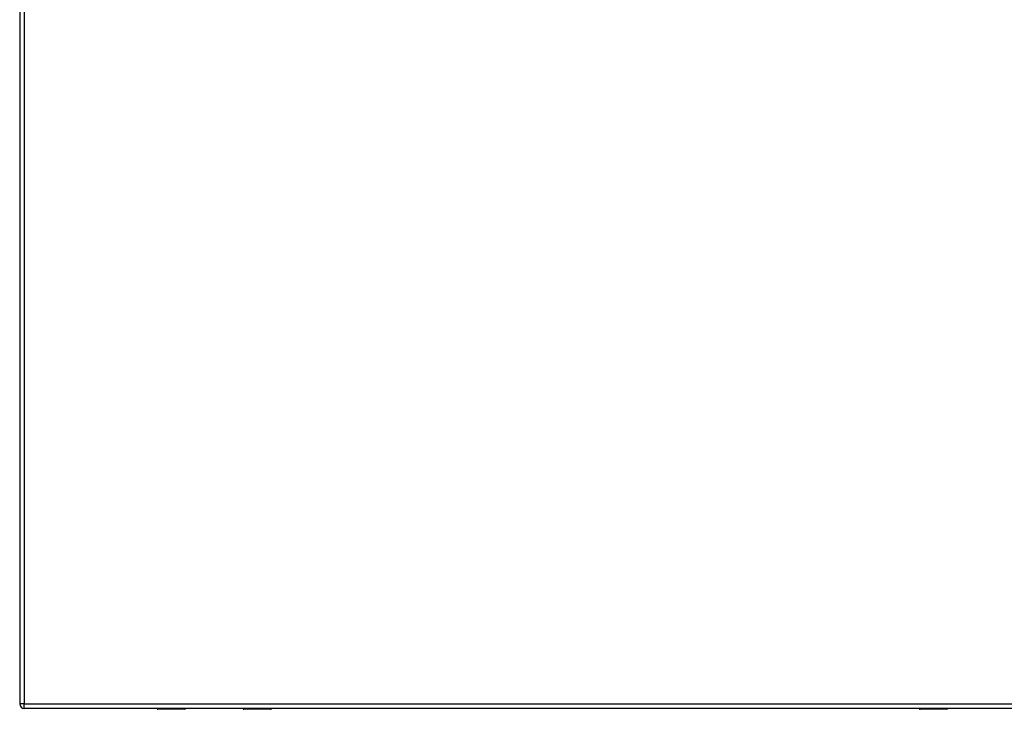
# Model space of a CAD drawing. Header units: inches. Extents: x 59.1 to 143, y 37.3 to 69.2.
# Tile 1 of 8: x 59.1 to 80.7, y 37.3 to 52.4. Entities that reach past the tile are written whole.
import ezdxf

# ---------------------------------------------------------------- set-up
doc = ezdxf.new("R2010")
doc.units = ezdxf.units.IN
doc.header["$MEASUREMENT"] = 0
doc.layers.add('Visible Edges(ANSI)', color=7, linetype='Continuous', lineweight=25)
doc.layers.add('Visible Tangent Edges(ANSI)', color=7, linetype='Continuous', lineweight=25)

msp = doc.modelspace()

# ---------------------------------------------------------------- linework, layer by layer
at = {"layer": 'Visible Edges(ANSI)'}
for p, q in [((59.148, 69.151), (59.148, 37.431)), ((100.852, 37.332), (59.247, 37.332)), ((62.753, 37.312), (62.168, 37.312)), ((62.768, 37.332), (62.768, 37.328)), ((64.028, 37.328), (64.028, 37.332)), ((64.629, 37.312), (64.044, 37.312)), ((79.404, 37.312), (78.82, 37.312)), ((79.42, 37.332), (79.42, 37.328))]:
    msp.add_line(p, q, dxfattribs=at)
for centre, radius, start, end in [((59.247, 37.431), 0.099, 180, 270), ((62.168, 37.332), 0.0197, 180.5386, 270), ((62.753, 37.328), 0.0157, 270, 0), ((64.044, 37.328), 0.0157, 180, 270), ((64.629, 37.332), 0.0197, 270, 359.4614), ((78.82, 37.332), 0.0197, 180.5386, 270), ((79.404, 37.328), 0.0157, 270, 0)]:
    msp.add_arc(centre, radius, start, end, dxfattribs=at)
at = {"layer": 'Visible Tangent Edges(ANSI)'}
for p, q in [((59.247, 69.151), (59.247, 37.431)), ((59.247, 37.431), (59.148, 37.431)), ((59.247, 37.332), (59.247, 37.431)), ((59.247, 37.431), (100.852, 37.431)), ((62.168, 37.332), (62.168, 37.312)), ((62.753, 37.312), (62.753, 37.332)), ((64.044, 37.332), (64.044, 37.312)), ((64.629, 37.312), (64.629, 37.332)), ((78.82, 37.332), (78.82, 37.312)), ((79.404, 37.312), (79.404, 37.332))]:
    msp.add_line(p, q, dxfattribs=at)
for points, knots in [([(62.383, 37.332), (62.383, 37.331), (62.383, 37.331), (62.384, 37.329), (62.385, 37.328), (62.39, 37.325), (62.393, 37.323), (62.403, 37.321), (62.41, 37.321), (62.424, 37.321), (62.432, 37.322), (62.441, 37.326), (62.444, 37.329), (62.445, 37.332)], [0.0164947, 0.0164947, 0.0164947, 0.0164947, 0.0184654, 0.0184654, 0.0480099, 0.0480099, 0.0864179, 0.0864179, 0.1363482, 0.1363482, 0.1958079, 0.1958079, 0.2451638, 0.2451638, 0.2451638, 0.2451638]), ([(62.425, 37.332), (62.422, 37.331), (62.419, 37.33), (62.411, 37.33), (62.407, 37.33), (62.403, 37.332)], [-0.17452934, -0.17452934, -0.17452934, -0.17452934, -0.13634821, -0.13634821, -0.08698825, -0.08698825, -0.08698825, -0.08698825]), ([(64.352, 37.332), (64.353, 37.328), (64.356, 37.326), (64.366, 37.322), (64.374, 37.321), (64.389, 37.321), (64.396, 37.321), (64.407, 37.324), (64.41, 37.327), (64.413, 37.33), (64.413, 37.331), (64.414, 37.332)], [0.0165673, 0.0165673, 0.0165673, 0.0165673, 0.0704696, 0.0704696, 0.1281317, 0.1281317, 0.1830384, 0.1830384, 0.2314647, 0.2314647, 0.2452365, 0.2452365, 0.2452365, 0.2452365]), ([(64.394, 37.332), (64.39, 37.331), (64.386, 37.33), (64.378, 37.33), (64.374, 37.331), (64.371, 37.332)], [-0.17474289, -0.17474289, -0.17474289, -0.17474289, -0.12813171, -0.12813171, -0.08720179, -0.08720179, -0.08720179, -0.08720179]), ([(79.035, 37.332), (79.035, 37.331), (79.035, 37.331), (79.036, 37.329), (79.037, 37.328), (79.041, 37.325), (79.045, 37.323), (79.055, 37.321), (79.061, 37.321), (79.076, 37.321), (79.083, 37.322), (79.093, 37.326), (79.095, 37.329), (79.097, 37.332)], [0.0164947, 0.0164947, 0.0164947, 0.0164947, 0.0184654, 0.0184654, 0.0480099, 0.0480099, 0.0864179, 0.0864179, 0.1363482, 0.1363482, 0.1958079, 0.1958079, 0.2451638, 0.2451638, 0.2451638, 0.2451638]), ([(79.077, 37.332), (79.074, 37.331), (79.071, 37.33), (79.063, 37.33), (79.058, 37.33), (79.054, 37.332)], [-0.17452934, -0.17452934, -0.17452934, -0.17452934, -0.13634821, -0.13634821, -0.08698825, -0.08698825, -0.08698825, -0.08698825])]:
    msp.add_open_spline(points, degree=3, knots=knots, dxfattribs=at)

doc.saveas('drawing.dxf')
